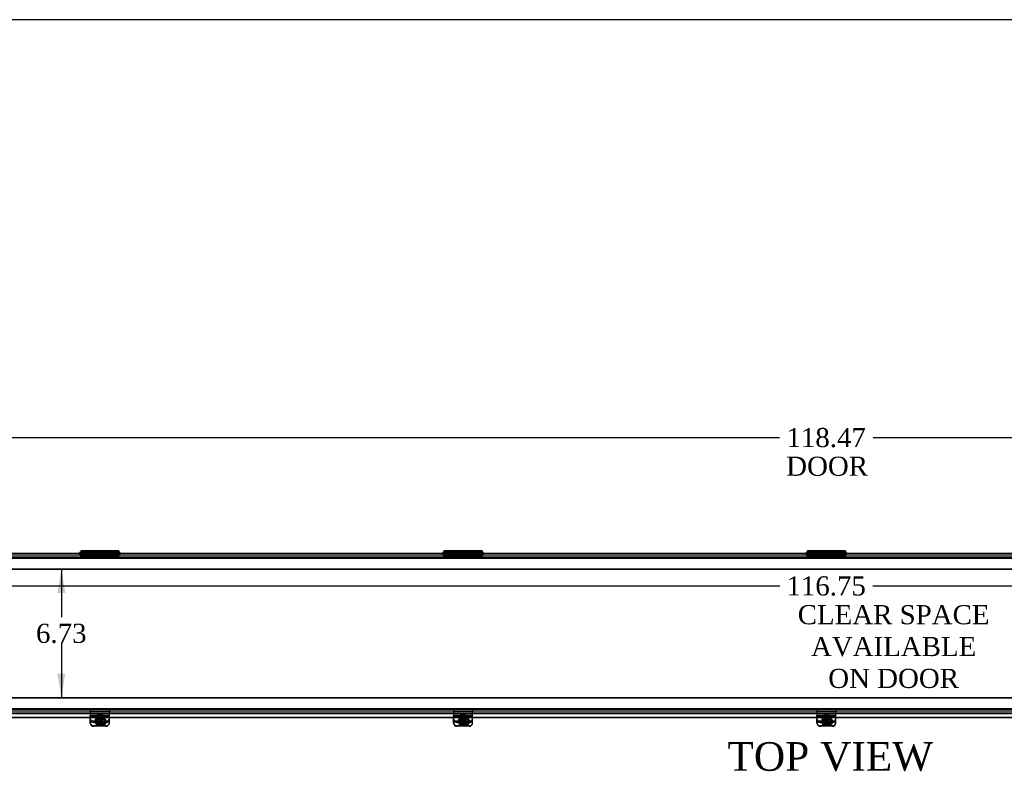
# Model space of a CAD drawing. Header units: inches. Extents: x 1 to 240, y -1 to 159.
# Tile 6 of 13: x 46 to 98, y 120 to 159. Entities that reach past the tile are written whole.
import ezdxf
from ezdxf.enums import TextEntityAlignment as Align
from ezdxf.lldxf.tags import DXFTag

# ---------------------------------------------------------------- set-up
doc = ezdxf.new("R2010")
doc.units = ezdxf.units.IN
doc.header["$MEASUREMENT"] = 0
for name, color, linetype in [('COM40176', 7, 'Continuous'), ('COM52631', 7, 'Continuous'), ('COM70693-18', 7, 'Continuous'), ('COM70694-18', 7, 'Continuous'), ('Default', 7, 'Continuous'), ('DV3_Default', 7, 'Continuous'), ('GSK11095', 7, 'Continuous'), ('HNG86641-1', 7, 'Continuous'), ('HNG86641-2', 7, 'Continuous'), ('HNG86641-3', 7, 'Continuous'), ('SCS19420', 7, 'Continuous')]:
    doc.layers.add(name, color=color, linetype=linetype)
doc.styles.add('SEACAD_Times_New_Roman', font='times.ttf')
tags = doc.linetypes.add('HIDDEN2', pattern=[0.1875, 0.125, -0.0625]).pattern_tags.tags
tags[6:7] = [DXFTag(74, 4), DXFTag(75, 0), DXFTag(340, '0'), DXFTag(46, 0.0), DXFTag(50, 0.0), DXFTag(44, 0.0), DXFTag(45, 0.0)]
tags[4:5] = [DXFTag(74, 4), DXFTag(75, 0), DXFTag(340, '0'), DXFTag(46, 0.0), DXFTag(50, 0.0), DXFTag(44, 0.0), DXFTag(45, 0.0)]
doc.dimstyles.new('HAMMOND_(STH_-_240x160)', dxfattribs={"dimtxt": 1, "dimasz": 1.25, "dimexe": 0.5, "dimexo": 0.5, "dimgap": 0.25, "dimtad": 0, "dimtih": 1, "dimtoh": 1, "dimzin": 0, "dimdsep": 46, "dimtxsty": 'SEACAD_Times_New_Roman', "dimblk1": '_SE_FILLED', "dimblk2": '_SE_FILLED', "dimsah": 1, "dimcen": 0.5, "dimadec": 0, "dimazin": 0, "dimtfac": 0.8, "dimtofl": 0, "dimtmove": 0, "dimatfit": 3, "dimfxl": 1, "dimtolj": 1, "dimtzin": 0, "dimarcsym": 0})

# ---------------------------------------------------------------- blocks, each defined once
blk = doc.blocks.new('SE2')
at = {"layer": 'COM40176', "color": 7, "linetype": 'HIDDEN2'}
for p, q in [((49.984, 122.788), (49.984, 122.796)), ((50.984, 122.796), (49.984, 122.796)), ((49.984, 122.788), (49.984, 122.776)), ((50.984, 122.771), (49.984, 122.771)), ((50.984, 122.739), (49.984, 122.739)), ((50.687, 122.612), (50.406, 122.612)), ((50.687, 122.588), (50.406, 122.588)), ((50.984, 122.788), (50.984, 122.796)), ((50.984, 122.788), (50.984, 122.776)), ((68.984, 122.788), (68.984, 122.796)), ((69.984, 122.796), (68.984, 122.796)), ((68.984, 122.788), (68.984, 122.776)), ((69.984, 122.771), (68.984, 122.771)), ((69.984, 122.739), (68.984, 122.739)), ((69.687, 122.612), (69.406, 122.612)), ((69.687, 122.588), (69.406, 122.588)), ((69.984, 122.788), (69.984, 122.796)), ((69.984, 122.788), (69.984, 122.776)), ((87.984, 122.788), (87.984, 122.796)), ((88.984, 122.796), (87.984, 122.796)), ((87.984, 122.788), (87.984, 122.776)), ((88.984, 122.771), (87.984, 122.771)), ((88.984, 122.739), (87.984, 122.739)), ((88.687, 122.612), (88.406, 122.612)), ((88.687, 122.588), (88.406, 122.588)), ((88.984, 122.788), (88.984, 122.796)), ((88.984, 122.788), (88.984, 122.776)), ((49.984, 122.515), (50.984, 122.515)), ((50.462, 122.258), (50.172, 122.258)), ((50.266, 122.484), (50.266, 122.46)), ((50.406, 122.357), (50.682, 122.357)), ((50.406, 122.333), (50.663, 122.333)), ((50.796, 122.258), (50.508, 122.258)), ((50.828, 122.46), (50.828, 122.484)), ((68.984, 122.515), (69.984, 122.515)), ((69.462, 122.258), (69.172, 122.258)), ((69.266, 122.484), (69.266, 122.46)), ((69.406, 122.357), (69.682, 122.357)), ((69.406, 122.333), (69.663, 122.333)), ((69.796, 122.258), (69.508, 122.258)), ((69.828, 122.46), (69.828, 122.484)), ((87.984, 122.515), (88.984, 122.515)), ((88.462, 122.258), (88.172, 122.258)), ((88.266, 122.484), (88.266, 122.46)), ((88.406, 122.357), (88.682, 122.357)), ((88.406, 122.333), (88.663, 122.333)), ((88.796, 122.258), (88.508, 122.258)), ((88.828, 122.46), (88.828, 122.484))]:
    blk.add_line(p, q, dxfattribs=at)
at = {"layer": 'COM40176', "color": 7, "linetype": 'Continuous'}
for p, q in [((49.984, 122.551), (49.984, 122.776)), ((50.984, 122.776), (49.984, 122.776)), ((50.984, 122.551), (50.984, 122.776)), ((68.984, 122.551), (68.984, 122.776)), ((69.984, 122.776), (68.984, 122.776)), ((69.984, 122.551), (69.984, 122.776)), ((87.984, 122.551), (87.984, 122.776)), ((88.984, 122.776), (87.984, 122.776)), ((88.984, 122.551), (88.984, 122.776)), ((49.984, 122.458), (49.984, 122.551)), ((49.984, 122.404), (49.984, 122.458)), ((49.984, 122.458), (50.984, 122.458)), ((50.796, 122.234), (50.172, 122.234)), ((50.663, 122.333), (50.687, 122.333)), ((50.682, 122.357), (50.687, 122.357)), ((50.984, 122.458), (50.984, 122.551)), ((50.984, 122.404), (50.984, 122.458)), ((68.984, 122.458), (68.984, 122.551)), ((68.984, 122.404), (68.984, 122.458)), ((68.984, 122.458), (69.984, 122.458)), ((69.796, 122.234), (69.172, 122.234)), ((69.663, 122.333), (69.687, 122.333)), ((69.682, 122.357), (69.687, 122.357)), ((69.984, 122.458), (69.984, 122.551)), ((69.984, 122.404), (69.984, 122.458)), ((87.984, 122.458), (87.984, 122.551)), ((87.984, 122.404), (87.984, 122.458)), ((87.984, 122.458), (88.984, 122.458)), ((88.796, 122.234), (88.172, 122.234)), ((88.663, 122.333), (88.687, 122.333)), ((88.682, 122.357), (88.687, 122.357)), ((88.984, 122.458), (88.984, 122.551)), ((88.984, 122.404), (88.984, 122.458))]:
    blk.add_line(p, q, dxfattribs=at)
at = {"layer": 'COM40176', "color": 7, "linetype": 'HIDDEN2'}
for centre, major_axis, start_param, end_param in [((50.406, 122.46), (0.14, 0), 1.570796, 4.712389), ((50.406, 122.484), (0.141, 0), 1.570796, 4.712389), ((50.687, 122.484), (-0.141, 0), 2.930417, 4.712389), ((50.687, 122.46), (-0.14, 0), 3.121159, 4.712389), ((69.406, 122.46), (0.14, 0), 1.570796, 4.712389), ((69.406, 122.484), (0.14, 0), 1.570796, 4.712389), ((69.687, 122.484), (-0.14, 0), 2.930417, 4.712389), ((69.687, 122.46), (-0.14, 0), 3.121159, 4.712389), ((88.406, 122.484), (0.141, 0), 1.570796, 4.712389), ((88.406, 122.46), (0.141, 0), 1.570796, 4.712389), ((88.687, 122.484), (-0.141, 0), 2.930417, 4.712389), ((88.687, 122.46), (-0.141, 0), 3.121159, 4.712389), ((50.172, 122.428), (0.188, 0), 3.141593, 4.712389), ((50.796, 122.428), (0.188, 0), 4.712389, 6.283185), ((69.172, 122.428), (0.188, 0), 3.141593, 4.712389), ((69.796, 122.428), (0.188, 0), 4.712389, 6.283185), ((88.172, 122.428), (0.188, 0), 3.141593, 4.712389), ((88.796, 122.428), (0.188, 0), 4.712389, 6.283185)]:
    blk.add_ellipse(centre, major_axis=major_axis, ratio=0.906308, start_param=start_param, end_param=end_param, dxfattribs=at)
at = {"layer": 'COM40176', "color": 7, "linetype": 'Continuous'}
for centre, major_axis, start_param, end_param in [((50.172, 122.404), (-0.188, 0), 0, 1.570796), ((50.687, 122.484), (-0.141, 0), 1.570796, 2.930417), ((50.687, 122.46), (-0.14, 0), 1.570796, 3.121159), ((50.796, 122.404), (-0.188, 0), 1.570796, 3.141593), ((69.172, 122.404), (-0.188, 0), 0, 1.570796), ((69.687, 122.484), (-0.14, 0), 1.570796, 2.930417), ((69.687, 122.46), (-0.14, 0), 1.570796, 3.121159), ((69.796, 122.404), (-0.188, 0), 1.570796, 3.141593), ((88.172, 122.404), (-0.188, 0), 0, 1.570796), ((88.687, 122.484), (-0.141, 0), 1.570796, 2.930417), ((88.687, 122.46), (-0.141, 0), 1.570796, 3.121159), ((88.796, 122.404), (-0.188, 0), 1.570796, 3.141593)]:
    blk.add_ellipse(centre, major_axis=major_axis, ratio=0.906308, start_param=start_param, end_param=end_param, dxfattribs=at)
at = {"layer": 'COM52631', "color": 7, "linetype": 'HIDDEN2'}
for p, q in [((49.984, 123.098), (49.984, 123.003)), ((50.984, 123.098), (50.984, 123.003)), ((68.984, 123.098), (68.984, 123.003)), ((69.984, 123.098), (69.984, 123.003)), ((87.984, 123.098), (87.984, 123.003)), ((88.984, 123.098), (88.984, 123.003)), ((49.984, 123.003), (50.984, 123.003)), ((49.984, 123.003), (49.984, 122.975)), ((49.984, 122.975), (49.984, 122.796)), ((50.377, 122.701), (50.377, 122.661)), ((50.59, 122.661), (50.59, 122.701)), ((50.984, 122.975), (50.984, 123.003)), ((50.984, 122.796), (50.984, 122.975)), ((68.984, 123.003), (69.984, 123.003)), ((68.984, 123.003), (68.984, 122.975)), ((68.984, 122.975), (68.984, 122.796)), ((69.377, 122.701), (69.377, 122.661)), ((69.59, 122.661), (69.59, 122.701)), ((69.984, 122.975), (69.984, 123.003)), ((69.984, 122.796), (69.984, 122.975)), ((87.984, 123.003), (88.984, 123.003)), ((87.984, 123.003), (87.984, 122.975)), ((87.984, 122.975), (87.984, 122.796)), ((88.377, 122.701), (88.377, 122.661)), ((88.59, 122.661), (88.59, 122.701)), ((88.984, 122.975), (88.984, 123.003)), ((88.984, 122.796), (88.984, 122.975)), ((50.172, 122.475), (50.796, 122.475)), ((50.172, 122.434), (50.718, 122.434)), ((69.172, 122.475), (69.796, 122.475)), ((69.172, 122.434), (69.718, 122.434)), ((88.172, 122.475), (88.796, 122.475)), ((88.172, 122.434), (88.718, 122.434))]:
    blk.add_line(p, q, dxfattribs=at)
at = {"layer": 'COM52631', "color": 7, "linetype": 'Continuous'}
for p, q in [((50.718, 122.434), (50.796, 122.434)), ((69.718, 122.434), (69.796, 122.434)), ((88.718, 122.434), (88.796, 122.434))]:
    blk.add_line(p, q, dxfattribs=at)
at = {"layer": 'COM52631', "color": 7, "linetype": 'HIDDEN2'}
for centre, start_param, end_param in [((50.172, 122.645), 0, 1.570796), ((50.172, 122.605), 0, 1.570796), ((50.796, 122.645), 1.570796, 3.141593), ((50.796, 122.605), 1.684064, 3.141593), ((69.172, 122.645), 0, 1.570796), ((69.172, 122.605), 0, 1.570796), ((69.796, 122.645), 1.570796, 3.141593), ((69.796, 122.605), 1.684063, 3.141593), ((88.172, 122.645), 0, 1.570796), ((88.172, 122.605), 0, 1.570796), ((88.796, 122.645), 1.570796, 3.141593), ((88.796, 122.605), 1.684063, 3.141593)]:
    blk.add_ellipse(centre, major_axis=(-0.188, 0), ratio=0.906308, start_param=start_param, end_param=end_param, dxfattribs=at)
for centre, major_axis in [((50.484, 122.701), (-0.107, 0)), ((50.484, 122.661), (-0.107, 0)), ((69.484, 122.701), (0.107, 0)), ((69.484, 122.661), (0.107, 0)), ((88.484, 122.701), (0.106, 0)), ((88.484, 122.661), (0.106, 0))]:
    blk.add_ellipse(centre, major_axis=major_axis, ratio=0.906308, dxfattribs=at)
at = {"layer": 'COM52631', "color": 7, "linetype": 'Continuous'}
for centre, end_param in [((50.796, 122.605), 1.684064), ((69.796, 122.605), 1.684063), ((88.796, 122.605), 1.684063)]:
    blk.add_ellipse(centre, major_axis=(-0.188, 0), ratio=0.906308, start_param=1.570796, end_param=end_param, dxfattribs=at)
at = {"layer": 'COM70693-18', "color": 7, "linetype": 'HIDDEN2'}
for p, q in [((28.609, 131.026), (148.359, 131.026)), ((29.25, 131.098), (147.718, 131.098)), ((29.25, 130.473), (147.718, 130.473)), ((29.25, 123.723), (147.718, 123.723)), ((28.609, 123.17), (148.359, 123.17)), ((29.25, 123.098), (147.718, 123.098))]:
    blk.add_line(p, q, dxfattribs=at)
at = {"layer": 'COM70694-18', "color": 7, "linetype": 'Continuous'}
for p, q in [((29.25, 131.284), (147.718, 131.284)), ((29.25, 122.909), (147.718, 122.909)), ((49.984, 122.691), (31.984, 122.691)), ((49.984, 122.673), (31.984, 122.673)), ((68.984, 122.691), (50.984, 122.691)), ((68.984, 122.673), (50.984, 122.673)), ((87.984, 122.691), (69.984, 122.691)), ((87.984, 122.673), (69.984, 122.673)), ((106.984, 122.691), (88.984, 122.691)), ((106.984, 122.673), (88.984, 122.673))]:
    blk.add_line(p, q, dxfattribs=at)
at = {"layer": 'COM70694-18', "color": 7, "linetype": 'HIDDEN2'}
for p, q in [((49.454, 131.212), (49.454, 131.284)), ((49.514, 131.284), (49.514, 131.212)), ((51.454, 131.212), (51.454, 131.284)), ((51.514, 131.284), (51.514, 131.212)), ((68.454, 131.212), (68.454, 131.284)), ((68.514, 131.284), (68.514, 131.212)), ((70.454, 131.212), (70.454, 131.284)), ((70.514, 131.284), (70.514, 131.212)), ((87.454, 131.212), (87.454, 131.284)), ((87.514, 131.284), (87.514, 131.212)), ((89.454, 131.212), (89.454, 131.284)), ((89.514, 131.284), (89.514, 131.212)), ((50.984, 122.691), (49.984, 122.691)), ((50.984, 122.673), (49.984, 122.673)), ((69.984, 122.691), (68.984, 122.691)), ((69.984, 122.673), (68.984, 122.673)), ((88.984, 122.691), (87.984, 122.691)), ((88.984, 122.673), (87.984, 122.673))]:
    blk.add_line(p, q, dxfattribs=at)
at = {"layer": 'GSK11095', "color": 7, "linetype": 'HIDDEN2'}
for p, q in [((29.25, 131.212), (147.718, 131.212)), ((29.25, 130.462), (147.718, 130.462)), ((29.25, 123.731), (147.718, 123.731)), ((29.25, 122.981), (147.718, 122.981))]:
    blk.add_line(p, q, dxfattribs=at)
at = {"layer": 'HNG86641-1', "color": 7, "linetype": 'Continuous'}
for p, q in [((49.988, 131.412), (49.988, 131.284)), ((50.98, 131.412), (49.988, 131.412)), ((50.98, 131.284), (50.98, 131.412)), ((68.988, 131.412), (68.988, 131.284)), ((69.98, 131.412), (68.988, 131.412)), ((69.98, 131.284), (69.98, 131.412)), ((87.988, 131.412), (87.988, 131.284)), ((88.98, 131.412), (87.988, 131.412)), ((88.98, 131.284), (88.98, 131.412))]:
    blk.add_line(p, q, dxfattribs=at)
at = {"layer": 'HNG86641-1', "color": 7, "linetype": 'HIDDEN2'}
for p, q in [((50.98, 131.337), (49.988, 131.337)), ((69.98, 131.337), (68.988, 131.337)), ((88.98, 131.337), (87.988, 131.337)), ((49.484, 131.137), (49.484, 131.212)), ((51.484, 131.137), (49.484, 131.137)), ((49.988, 131.284), (49.988, 131.218)), ((50.98, 131.249), (49.988, 131.249)), ((50.98, 131.218), (49.988, 131.218)), ((49.988, 131.212), (49.988, 131.218)), ((49.988, 131.212), (49.988, 131.137)), ((50.98, 131.218), (50.98, 131.284)), ((50.98, 131.218), (50.98, 131.212)), ((50.98, 131.212), (50.98, 131.137)), ((51.484, 131.137), (51.484, 131.212)), ((68.484, 131.137), (68.484, 131.212)), ((70.484, 131.137), (68.484, 131.137)), ((68.988, 131.284), (68.988, 131.218)), ((69.98, 131.249), (68.988, 131.249)), ((69.98, 131.218), (68.988, 131.218)), ((68.988, 131.212), (68.988, 131.218)), ((68.988, 131.212), (68.988, 131.137)), ((69.98, 131.218), (69.98, 131.284)), ((69.98, 131.218), (69.98, 131.212)), ((69.98, 131.212), (69.98, 131.137)), ((70.484, 131.137), (70.484, 131.212)), ((87.484, 131.137), (87.484, 131.212)), ((89.484, 131.137), (87.484, 131.137)), ((87.988, 131.284), (87.988, 131.218)), ((88.98, 131.249), (87.988, 131.249)), ((88.98, 131.218), (87.988, 131.218)), ((87.988, 131.212), (87.988, 131.218)), ((87.988, 131.212), (87.988, 131.137)), ((88.98, 131.218), (88.98, 131.284)), ((88.98, 131.218), (88.98, 131.212)), ((88.98, 131.212), (88.98, 131.137)), ((89.484, 131.137), (89.484, 131.212))]:
    blk.add_line(p, q, dxfattribs=at)
at = {"layer": 'HNG86641-2', "color": 7, "linetype": 'Continuous'}
for p, q in [((49.484, 131.412), (49.484, 131.284)), ((49.98, 131.412), (49.484, 131.412)), ((49.98, 131.412), (49.98, 131.284)), ((50.988, 131.284), (50.988, 131.412)), ((51.484, 131.412), (50.988, 131.412)), ((51.484, 131.412), (51.484, 131.284)), ((68.484, 131.412), (68.484, 131.284)), ((68.98, 131.412), (68.484, 131.412)), ((68.98, 131.412), (68.98, 131.284)), ((69.988, 131.284), (69.988, 131.412)), ((70.484, 131.412), (69.988, 131.412)), ((70.484, 131.412), (70.484, 131.284)), ((87.484, 131.412), (87.484, 131.284)), ((87.98, 131.412), (87.484, 131.412)), ((87.98, 131.412), (87.98, 131.284)), ((88.988, 131.284), (88.988, 131.412)), ((89.484, 131.412), (88.988, 131.412)), ((89.484, 131.412), (89.484, 131.284))]:
    blk.add_line(p, q, dxfattribs=at)
at = {"layer": 'HNG86641-2', "color": 7, "linetype": 'HIDDEN2'}
for p, q in [((49.98, 131.337), (49.484, 131.337)), ((51.484, 131.337), (50.988, 131.337)), ((68.98, 131.337), (68.484, 131.337)), ((70.484, 131.337), (69.988, 131.337)), ((87.98, 131.337), (87.484, 131.337)), ((89.484, 131.337), (88.988, 131.337)), ((49.484, 131.284), (49.484, 131.212)), ((49.484, 131.238), (49.98, 131.238)), ((49.484, 131.192), (49.98, 131.192)), ((49.484, 131.173), (51.484, 131.173)), ((49.484, 131.137), (49.484, 131.098)), ((49.98, 131.284), (49.98, 131.14)), ((50.988, 131.181), (49.98, 131.181)), ((49.98, 131.14), (49.98, 131.105)), ((49.98, 131.105), (50.988, 131.105)), ((50.988, 131.14), (50.988, 131.284)), ((50.988, 131.238), (51.484, 131.238)), ((50.988, 131.192), (51.484, 131.192)), ((50.988, 131.105), (50.988, 131.14)), ((51.484, 131.284), (51.484, 131.212)), ((51.484, 131.137), (51.484, 131.098)), ((68.484, 131.284), (68.484, 131.212)), ((68.484, 131.238), (68.98, 131.238)), ((68.484, 131.192), (68.98, 131.192)), ((68.484, 131.173), (70.484, 131.173)), ((68.484, 131.137), (68.484, 131.098)), ((68.98, 131.284), (68.98, 131.14)), ((69.988, 131.181), (68.98, 131.181)), ((68.98, 131.14), (68.98, 131.105)), ((68.98, 131.105), (69.988, 131.105)), ((69.988, 131.14), (69.988, 131.284)), ((69.988, 131.238), (70.484, 131.238)), ((69.988, 131.192), (70.484, 131.192)), ((69.988, 131.105), (69.988, 131.14)), ((70.484, 131.284), (70.484, 131.212)), ((70.484, 131.137), (70.484, 131.098)), ((87.484, 131.284), (87.484, 131.212)), ((87.484, 131.238), (87.98, 131.238)), ((87.484, 131.192), (87.98, 131.192)), ((87.484, 131.173), (89.484, 131.173)), ((87.484, 131.137), (87.484, 131.098)), ((87.98, 131.284), (87.98, 131.14)), ((88.988, 131.181), (87.98, 131.181)), ((87.98, 131.14), (87.98, 131.105)), ((87.98, 131.105), (88.988, 131.105)), ((88.988, 131.14), (88.988, 131.284)), ((88.988, 131.238), (89.484, 131.238)), ((88.988, 131.192), (89.484, 131.192)), ((88.988, 131.105), (88.988, 131.14)), ((89.484, 131.284), (89.484, 131.212)), ((89.484, 131.137), (89.484, 131.098))]:
    blk.add_line(p, q, dxfattribs=at)
at = {"layer": 'HNG86641-3', "color": 7, "linetype": 'Continuous'}
for p, q in [((49.484, 131.337), (49.471, 131.337)), ((49.988, 131.337), (49.98, 131.337)), ((50.988, 131.337), (50.98, 131.337)), ((51.496, 131.337), (51.484, 131.337)), ((68.484, 131.337), (68.471, 131.337)), ((68.988, 131.337), (68.98, 131.337)), ((69.988, 131.337), (69.98, 131.337)), ((70.496, 131.337), (70.484, 131.337)), ((87.484, 131.337), (87.471, 131.337)), ((87.988, 131.337), (87.98, 131.337)), ((88.988, 131.337), (88.98, 131.337)), ((89.496, 131.337), (89.484, 131.337))]:
    blk.add_line(p, q, dxfattribs=at)
at = {"layer": 'HNG86641-3', "color": 7, "linetype": 'HIDDEN2'}
for p, q in [((49.98, 131.337), (49.484, 131.337)), ((50.98, 131.337), (49.988, 131.337)), ((51.484, 131.337), (50.988, 131.337)), ((68.98, 131.337), (68.484, 131.337)), ((69.98, 131.337), (68.988, 131.337)), ((70.484, 131.337), (69.988, 131.337)), ((87.98, 131.337), (87.484, 131.337)), ((88.98, 131.337), (87.988, 131.337)), ((89.484, 131.337), (88.988, 131.337))]:
    blk.add_line(p, q, dxfattribs=at)
at = {"layer": 'HNG86641-3', "color": 7, "linetype": 'Continuous'}
for centre, start, end in [((49.471, 131.275), 90, 171.2572), ((51.496, 131.275), 8.7428, 90), ((68.471, 131.275), 90, 171.2572), ((70.496, 131.275), 8.7428, 90), ((87.471, 131.275), 90, 171.2572), ((89.496, 131.275), 8.7428, 90)]:
    blk.add_arc(centre, 0.0625, start, end, dxfattribs=at)
at = {"layer": 'HNG86641-3', "color": 7, "linetype": 'HIDDEN2'}
for centre, start, end in [((49.471, 131.275), 171.2572, 270), ((51.496, 131.275), 270, 0), ((51.496, 131.275), 0, 8.7428), ((68.471, 131.275), 171.2572, 270), ((70.496, 131.275), 270, 0), ((70.496, 131.275), 0, 8.7428), ((87.471, 131.275), 171.2572, 270), ((89.496, 131.275), 270, 0), ((89.496, 131.275), 0, 8.7428)]:
    blk.add_arc(centre, 0.0625, start, end, dxfattribs=at)
at = {"layer": 'SCS19420', "color": 7, "linetype": 'HIDDEN2'}
for p, q in [((50.359, 122.794), (50.359, 122.51)), ((50.519, 122.581), (50.449, 122.581)), ((50.449, 122.581), (50.449, 122.549)), ((50.519, 122.581), (50.519, 122.549)), ((50.609, 122.51), (50.609, 122.794)), ((69.359, 122.794), (69.359, 122.51)), ((69.519, 122.581), (69.449, 122.581)), ((69.449, 122.581), (69.449, 122.549)), ((69.519, 122.581), (69.519, 122.549)), ((69.609, 122.51), (69.609, 122.794)), ((88.359, 122.794), (88.359, 122.51)), ((88.519, 122.581), (88.449, 122.581)), ((88.449, 122.581), (88.449, 122.549)), ((88.519, 122.581), (88.519, 122.549)), ((88.609, 122.51), (88.609, 122.794)), ((50.244, 122.498), (50.244, 122.485)), ((50.424, 122.496), (50.258, 122.496)), ((50.424, 122.467), (50.369, 122.467)), ((50.407, 122.509), (50.407, 122.49)), ((50.407, 122.509), (50.457, 122.509)), ((50.407, 122.49), (50.407, 122.49)), ((50.407, 122.49), (50.407, 122.458)), ((50.424, 122.49), (50.407, 122.49)), ((50.457, 122.464), (50.407, 122.464)), ((50.438, 122.51), (50.424, 122.496)), ((50.424, 122.495), (50.424, 122.496)), ((50.424, 122.495), (50.424, 122.467)), ((50.424, 122.467), (50.449, 122.49)), ((50.457, 122.49), (50.424, 122.49)), ((50.449, 122.549), (50.449, 122.538)), ((50.449, 122.538), (50.449, 122.49)), ((50.457, 122.555), (50.457, 122.536)), ((50.457, 122.555), (50.507, 122.555)), ((50.507, 122.536), (50.457, 122.536)), ((50.457, 122.536), (50.457, 122.49)), ((50.457, 122.464), (50.457, 122.458)), ((50.507, 122.555), (50.507, 122.536)), ((50.507, 122.49), (50.507, 122.536)), ((50.507, 122.509), (50.557, 122.509)), ((50.544, 122.49), (50.507, 122.49)), ((50.507, 122.464), (50.507, 122.458)), ((50.557, 122.464), (50.507, 122.464)), ((50.519, 122.538), (50.519, 122.549)), ((50.519, 122.49), (50.519, 122.538)), ((50.519, 122.49), (50.544, 122.467)), ((50.544, 122.496), (50.53, 122.51)), ((50.544, 122.496), (50.544, 122.495)), ((50.71, 122.496), (50.544, 122.496)), ((50.544, 122.467), (50.544, 122.495)), ((50.557, 122.49), (50.544, 122.49)), ((50.598, 122.467), (50.544, 122.467)), ((50.557, 122.509), (50.557, 122.49)), ((50.557, 122.458), (50.557, 122.49)), ((50.557, 122.49), (50.557, 122.49)), ((50.724, 122.485), (50.724, 122.498)), ((69.244, 122.498), (69.244, 122.485)), ((69.424, 122.496), (69.258, 122.496)), ((69.424, 122.467), (69.369, 122.467)), ((69.407, 122.509), (69.407, 122.49)), ((69.407, 122.509), (69.457, 122.509)), ((69.407, 122.49), (69.407, 122.49)), ((69.407, 122.49), (69.407, 122.458)), ((69.424, 122.49), (69.407, 122.49)), ((69.457, 122.464), (69.407, 122.464)), ((69.438, 122.51), (69.424, 122.496)), ((69.424, 122.495), (69.424, 122.496)), ((69.424, 122.495), (69.424, 122.467)), ((69.424, 122.467), (69.449, 122.49)), ((69.457, 122.49), (69.424, 122.49)), ((69.449, 122.549), (69.449, 122.538)), ((69.449, 122.538), (69.449, 122.49)), ((69.457, 122.555), (69.457, 122.536)), ((69.457, 122.555), (69.507, 122.555)), ((69.507, 122.536), (69.457, 122.536)), ((69.457, 122.536), (69.457, 122.49)), ((69.457, 122.464), (69.457, 122.458)), ((69.507, 122.555), (69.507, 122.536)), ((69.507, 122.49), (69.507, 122.536)), ((69.507, 122.509), (69.557, 122.509)), ((69.544, 122.49), (69.507, 122.49)), ((69.507, 122.464), (69.507, 122.458)), ((69.557, 122.464), (69.507, 122.464)), ((69.519, 122.538), (69.519, 122.549)), ((69.519, 122.49), (69.519, 122.538)), ((69.519, 122.49), (69.544, 122.467)), ((69.544, 122.496), (69.53, 122.51)), ((69.544, 122.496), (69.544, 122.495)), ((69.71, 122.496), (69.544, 122.496)), ((69.544, 122.467), (69.544, 122.495)), ((69.557, 122.49), (69.544, 122.49)), ((69.598, 122.467), (69.544, 122.467)), ((69.557, 122.509), (69.557, 122.49)), ((69.557, 122.458), (69.557, 122.49)), ((69.557, 122.49), (69.557, 122.49)), ((69.724, 122.485), (69.724, 122.498)), ((88.244, 122.498), (88.244, 122.485)), ((88.424, 122.496), (88.258, 122.496)), ((88.424, 122.467), (88.369, 122.467)), ((88.407, 122.509), (88.407, 122.49)), ((88.407, 122.509), (88.457, 122.509)), ((88.407, 122.49), (88.407, 122.49)), ((88.407, 122.49), (88.407, 122.458)), ((88.424, 122.49), (88.407, 122.49)), ((88.457, 122.464), (88.407, 122.464)), ((88.438, 122.51), (88.424, 122.496)), ((88.424, 122.495), (88.424, 122.496)), ((88.424, 122.495), (88.424, 122.467)), ((88.424, 122.467), (88.449, 122.49)), ((88.457, 122.49), (88.424, 122.49)), ((88.449, 122.549), (88.449, 122.538)), ((88.449, 122.538), (88.449, 122.49)), ((88.457, 122.555), (88.457, 122.536)), ((88.457, 122.555), (88.507, 122.555)), ((88.507, 122.536), (88.457, 122.536)), ((88.457, 122.536), (88.457, 122.49)), ((88.457, 122.464), (88.457, 122.458)), ((88.507, 122.555), (88.507, 122.536)), ((88.507, 122.49), (88.507, 122.536)), ((88.507, 122.509), (88.557, 122.509)), ((88.544, 122.49), (88.507, 122.49)), ((88.507, 122.464), (88.507, 122.458)), ((88.557, 122.464), (88.507, 122.464)), ((88.519, 122.538), (88.519, 122.549)), ((88.519, 122.49), (88.519, 122.538)), ((88.519, 122.49), (88.544, 122.467)), ((88.544, 122.496), (88.53, 122.51)), ((88.544, 122.496), (88.544, 122.495)), ((88.71, 122.496), (88.544, 122.496)), ((88.544, 122.467), (88.544, 122.495)), ((88.557, 122.49), (88.544, 122.49)), ((88.598, 122.467), (88.544, 122.467)), ((88.557, 122.509), (88.557, 122.49)), ((88.557, 122.458), (88.557, 122.49)), ((88.557, 122.49), (88.557, 122.49)), ((88.724, 122.485), (88.724, 122.498))]:
    blk.add_line(p, q, dxfattribs=at)
at = {"layer": 'SCS19420', "color": 7, "linetype": 'Continuous'}
for p, q in [((50.369, 122.404), (50.424, 122.404)), ((50.407, 122.458), (50.407, 122.445)), ((50.407, 122.445), (50.457, 122.445)), ((50.424, 122.431), (50.424, 122.445)), ((50.424, 122.404), (50.424, 122.431)), ((50.449, 122.381), (50.424, 122.404)), ((50.449, 122.414), (50.449, 122.409)), ((50.449, 122.409), (50.449, 122.381)), ((50.449, 122.381), (50.449, 122.33)), ((50.449, 122.354), (50.519, 122.354)), ((50.449, 122.33), (50.449, 122.322)), ((50.457, 122.458), (50.457, 122.445)), ((50.457, 122.445), (50.457, 122.4)), ((50.507, 122.419), (50.457, 122.419)), ((50.457, 122.4), (50.507, 122.4)), ((50.507, 122.458), (50.507, 122.445)), ((50.507, 122.445), (50.557, 122.445)), ((50.507, 122.4), (50.507, 122.445)), ((50.519, 122.409), (50.519, 122.414)), ((50.519, 122.381), (50.519, 122.409)), ((50.544, 122.404), (50.519, 122.381)), ((50.519, 122.33), (50.519, 122.381)), ((50.519, 122.322), (50.519, 122.33)), ((50.544, 122.445), (50.544, 122.431)), ((50.544, 122.431), (50.544, 122.404)), ((50.544, 122.404), (50.599, 122.404)), ((50.557, 122.445), (50.557, 122.458)), ((69.369, 122.404), (69.424, 122.404)), ((69.407, 122.458), (69.407, 122.445)), ((69.407, 122.445), (69.457, 122.445)), ((69.424, 122.431), (69.424, 122.445)), ((69.424, 122.404), (69.424, 122.431)), ((69.449, 122.381), (69.424, 122.404)), ((69.449, 122.414), (69.449, 122.409)), ((69.449, 122.409), (69.449, 122.381)), ((69.449, 122.381), (69.449, 122.33)), ((69.449, 122.354), (69.519, 122.354)), ((69.449, 122.33), (69.449, 122.322)), ((69.457, 122.458), (69.457, 122.445)), ((69.457, 122.445), (69.457, 122.4)), ((69.507, 122.419), (69.457, 122.419)), ((69.457, 122.4), (69.507, 122.4)), ((69.507, 122.458), (69.507, 122.445)), ((69.507, 122.445), (69.557, 122.445)), ((69.507, 122.4), (69.507, 122.445)), ((69.519, 122.409), (69.519, 122.414)), ((69.519, 122.381), (69.519, 122.409)), ((69.544, 122.404), (69.519, 122.381)), ((69.519, 122.33), (69.519, 122.381)), ((69.519, 122.322), (69.519, 122.33)), ((69.544, 122.445), (69.544, 122.431)), ((69.544, 122.431), (69.544, 122.404)), ((69.544, 122.404), (69.599, 122.404)), ((69.557, 122.445), (69.557, 122.458)), ((88.369, 122.404), (88.424, 122.404)), ((88.407, 122.458), (88.407, 122.445)), ((88.407, 122.445), (88.457, 122.445)), ((88.424, 122.431), (88.424, 122.445)), ((88.424, 122.404), (88.424, 122.431)), ((88.449, 122.381), (88.424, 122.404)), ((88.449, 122.414), (88.449, 122.409)), ((88.449, 122.409), (88.449, 122.381)), ((88.449, 122.381), (88.449, 122.33)), ((88.449, 122.354), (88.519, 122.354)), ((88.449, 122.33), (88.449, 122.322)), ((88.457, 122.458), (88.457, 122.445)), ((88.457, 122.445), (88.457, 122.4)), ((88.507, 122.419), (88.457, 122.419)), ((88.457, 122.4), (88.507, 122.4)), ((88.507, 122.458), (88.507, 122.445)), ((88.507, 122.445), (88.557, 122.445)), ((88.507, 122.4), (88.507, 122.445)), ((88.519, 122.409), (88.519, 122.414)), ((88.519, 122.381), (88.519, 122.409)), ((88.544, 122.404), (88.519, 122.381)), ((88.519, 122.33), (88.519, 122.381)), ((88.519, 122.322), (88.519, 122.33)), ((88.544, 122.445), (88.544, 122.431)), ((88.544, 122.431), (88.544, 122.404)), ((88.544, 122.404), (88.599, 122.404)), ((88.557, 122.445), (88.557, 122.458))]:
    blk.add_line(p, q, dxfattribs=at)
for centre, radius, start, end in [((50.276, 122.447), 0.0223, 184.8988, 222.8675), ((50.358, 122.591), 0.187, 238.3771, 273.3186), ((50.484, 128.134), 5.811, 269.6549, 270.3451), ((50.611, 122.586), 0.182, 266.1841, 302.1202), ((50.692, 122.447), 0.0223, 317.1374, 355.0963), ((69.276, 122.447), 0.0223, 184.8988, 222.8675), ((69.358, 122.591), 0.187, 238.3771, 273.3186), ((69.484, 128.134), 5.811, 269.6549, 270.3451), ((69.611, 122.586), 0.182, 266.1841, 302.1202), ((69.692, 122.447), 0.0223, 317.1374, 355.0963), ((88.276, 122.447), 0.0223, 184.8988, 222.8675), ((88.358, 122.591), 0.187, 238.3771, 273.3186), ((88.484, 128.134), 5.811, 269.6549, 270.3451), ((88.611, 122.586), 0.182, 266.1841, 302.1202), ((88.692, 122.447), 0.0223, 317.1374, 355.0963)]:
    blk.add_arc(centre, radius, start, end, dxfattribs=at)
at = {"layer": 'SCS19420', "color": 7, "linetype": 'HIDDEN2'}
for centre, radius, start, end in [((50.357, 122.65), 0.183, 237.9577, 273.8444), ((50.484, 126.612), 4.063, 269.5065, 270.4935), ((50.608, 122.661), 0.194, 267.1603, 301.0377), ((69.357, 122.65), 0.183, 237.9577, 273.8444), ((69.484, 126.612), 4.063, 269.5065, 270.4935), ((69.608, 122.661), 0.194, 267.1603, 301.0377), ((88.357, 122.65), 0.183, 237.9577, 273.8444), ((88.484, 126.612), 4.063, 269.5065, 270.4935), ((88.608, 122.661), 0.194, 267.1603, 301.0377)]:
    blk.add_arc(centre, radius, start, end, dxfattribs=at)
for centre, major_axis in [((50.484, 122.498), (0.24, 0)), ((50.484, 122.794), (-0.125, 0)), ((50.484, 122.51), (-0.125, 0)), ((50.484, 122.819), (0.065, 0)), ((69.484, 122.498), (0.24, 0)), ((69.484, 122.794), (0.125, 0)), ((69.484, 122.51), (-0.125, 0)), ((69.484, 122.819), (-0.065, 0)), ((88.484, 122.498), (0.24, 0)), ((88.484, 122.794), (-0.125, 0)), ((88.484, 122.51), (-0.125, 0)), ((88.484, 122.819), (0.065, 0))]:
    blk.add_ellipse(centre, major_axis=major_axis, ratio=0.906308, dxfattribs=at)
for centre, major_axis, start_param, end_param in [((50.484, 122.466), (0.231, 0), 3.027001, 3.181561), ((50.484, 122.466), (-0.231, 0), 3.101624, 3.256184), ((69.484, 122.466), (0.231, 0), 3.027001, 3.181561), ((69.484, 122.466), (-0.231, 0), 3.101624, 3.256184), ((88.484, 122.466), (0.231, 0), 3.027001, 3.181561), ((88.484, 122.466), (-0.231, 0), 3.101624, 3.256184)]:
    blk.add_ellipse(centre, major_axis=major_axis, ratio=0.906308, start_param=start_param, end_param=end_param, dxfattribs=at)
at = {"layer": 'SCS19420', "color": 7, "linetype": 'Continuous'}
for centre, major_axis, start_param, end_param in [((50.484, 122.466), (0.231, 0), 3.181561, 3.243651), ((50.484, 122.466), (-0.231, 0), 3.039534, 3.101624), ((69.484, 122.466), (0.231, 0), 3.181561, 3.243651), ((69.484, 122.466), (-0.231, 0), 3.039534, 3.101624), ((88.484, 122.466), (0.231, 0), 3.181561, 3.243651), ((88.484, 122.466), (-0.231, 0), 3.039534, 3.101624)]:
    blk.add_ellipse(centre, major_axis=major_axis, ratio=0.906308, start_param=start_param, end_param=end_param, dxfattribs=at)
at = {"layer": 'SCS19420', "color": 7, "linetype": 'HIDDEN2'}
for points in [[(50.244, 122.484), (50.245, 122.474), (50.245, 122.466), (50.246, 122.458)], [(69.244, 122.484), (69.245, 122.474), (69.245, 122.466), (69.246, 122.458)], [(88.244, 122.484), (88.245, 122.474), (88.245, 122.466), (88.246, 122.458)]]:
    blk.add_open_spline(points, degree=3, dxfattribs=at)
at = {"layer": 'SCS19420', "color": 7, "linetype": 'Continuous'}
for points, knots in [([(50.246, 122.458), (50.246, 122.456), (50.247, 122.443), (50.254, 122.415), (50.27, 122.379), (50.292, 122.345), (50.32, 122.316), (50.352, 122.292), (50.389, 122.274), (50.429, 122.261), (50.47, 122.255), (50.512, 122.257), (50.554, 122.265), (50.593, 122.28), (50.629, 122.302), (50.661, 122.329), (50.687, 122.361), (50.707, 122.398), (50.717, 122.43), (50.721, 122.451), (50.722, 122.458)], [0.0361608, 0.0361608, 0.0361608, 0.0361608, 0.0411938, 0.0956252, 0.1499193, 0.2042611, 0.2588169, 0.3137114, 0.3690165, 0.4247508, 0.4808909, 0.537384, 0.5941507, 0.6510686, 0.708009, 0.7648174, 0.8213345, 0.8774286, 0.9330287, 0.9617659, 0.9617659, 0.9617659, 0.9617659]), ([(50.424, 122.445), (50.424, 122.443), (50.424, 122.441), (50.426, 122.439), (50.427, 122.437), (50.43, 122.433), (50.432, 122.431), (50.439, 122.424), (50.444, 122.419), (50.449, 122.414)], [0, 0, 0, 0, 0.125, 0.125, 0.25, 0.25, 0.5, 0.5, 1, 1, 1, 1]), ([(50.519, 122.414), (50.524, 122.419), (50.529, 122.424), (50.536, 122.431), (50.538, 122.433), (50.541, 122.437), (50.542, 122.439), (50.543, 122.441), (50.544, 122.443), (50.544, 122.445)], [0, 0, 0, 0, 0.5, 0.5, 0.75, 0.75, 0.875, 0.875, 1, 1, 1, 1]), ([(69.246, 122.458), (69.246, 122.456), (69.247, 122.443), (69.254, 122.415), (69.27, 122.379), (69.292, 122.345), (69.32, 122.316), (69.352, 122.292), (69.389, 122.274), (69.429, 122.261), (69.47, 122.255), (69.512, 122.257), (69.554, 122.265), (69.593, 122.28), (69.629, 122.302), (69.661, 122.329), (69.687, 122.361), (69.707, 122.398), (69.717, 122.43), (69.721, 122.451), (69.722, 122.458)], [0.0361608, 0.0361608, 0.0361608, 0.0361608, 0.0411938, 0.0956252, 0.1499193, 0.2042611, 0.2588169, 0.3137114, 0.3690165, 0.4247508, 0.4808909, 0.537384, 0.5941507, 0.6510686, 0.708009, 0.7648174, 0.8213345, 0.8774286, 0.9330287, 0.9617659, 0.9617659, 0.9617659, 0.9617659]), ([(69.424, 122.445), (69.424, 122.443), (69.424, 122.441), (69.426, 122.439), (69.427, 122.437), (69.43, 122.433), (69.432, 122.431), (69.439, 122.424), (69.444, 122.419), (69.449, 122.414)], [0, 0, 0, 0, 0.125, 0.125, 0.25, 0.25, 0.5, 0.5, 1, 1, 1, 1]), ([(69.519, 122.414), (69.524, 122.419), (69.529, 122.424), (69.536, 122.431), (69.538, 122.433), (69.541, 122.437), (69.542, 122.439), (69.543, 122.441), (69.544, 122.443), (69.544, 122.445)], [0, 0, 0, 0, 0.5, 0.5, 0.75, 0.75, 0.875, 0.875, 1, 1, 1, 1]), ([(88.246, 122.458), (88.246, 122.456), (88.247, 122.443), (88.254, 122.415), (88.27, 122.379), (88.292, 122.345), (88.32, 122.316), (88.352, 122.292), (88.389, 122.274), (88.429, 122.261), (88.47, 122.255), (88.512, 122.257), (88.554, 122.265), (88.593, 122.28), (88.629, 122.302), (88.661, 122.329), (88.687, 122.361), (88.707, 122.398), (88.717, 122.43), (88.721, 122.451), (88.722, 122.458)], [0.0361608, 0.0361608, 0.0361608, 0.0361608, 0.0411938, 0.0956252, 0.1499193, 0.2042611, 0.2588169, 0.3137114, 0.3690165, 0.4247508, 0.4808909, 0.537384, 0.5941507, 0.6510686, 0.708009, 0.7648174, 0.8213345, 0.8774286, 0.9330287, 0.9617659, 0.9617659, 0.9617659, 0.9617659]), ([(88.424, 122.445), (88.424, 122.443), (88.424, 122.441), (88.426, 122.439), (88.427, 122.437), (88.43, 122.433), (88.432, 122.431), (88.439, 122.424), (88.444, 122.419), (88.449, 122.414)], [0, 0, 0, 0, 0.125, 0.125, 0.25, 0.25, 0.5, 0.5, 1, 1, 1, 1]), ([(88.519, 122.414), (88.524, 122.419), (88.529, 122.424), (88.536, 122.431), (88.538, 122.433), (88.541, 122.437), (88.542, 122.439), (88.543, 122.441), (88.544, 122.443), (88.544, 122.445)], [0, 0, 0, 0, 0.5, 0.5, 0.75, 0.75, 0.875, 0.875, 1, 1, 1, 1])]:
    blk.add_open_spline(points, degree=3, knots=knots, dxfattribs=at)
at = {"layer": 'SCS19420', "color": 7, "linetype": 'HIDDEN2'}
for points, knots in [([(50.254, 122.49), (50.254, 122.493), (50.255, 122.494), (50.257, 122.496), (50.259, 122.496), (50.26, 122.495)], [0, 0, 0, 0, 0.5, 0.5, 1, 1, 1, 1]), ([(50.449, 122.52), (50.444, 122.516), (50.439, 122.511), (50.432, 122.504), (50.43, 122.502), (50.427, 122.498), (50.426, 122.496), (50.424, 122.493), (50.424, 122.492), (50.424, 122.49)], [0, 0, 0, 0, 0.5, 0.5, 0.75, 0.75, 0.875, 0.875, 1, 1, 1, 1]), ([(50.544, 122.49), (50.544, 122.492), (50.543, 122.493), (50.542, 122.496), (50.541, 122.498), (50.538, 122.502), (50.535, 122.504), (50.528, 122.511), (50.524, 122.516), (50.519, 122.52)], [0, 0, 0, 0, 0.125, 0.125, 0.25, 0.25, 0.5, 0.5, 1, 1, 1, 1]), ([(50.707, 122.495), (50.709, 122.496), (50.71, 122.496), (50.712, 122.494), (50.713, 122.493), (50.713, 122.49)], [0, 0, 0, 0, 0.5, 0.5, 1, 1, 1, 1]), ([(50.722, 122.458), (50.723, 122.463), (50.724, 122.472), (50.724, 122.481), (50.724, 122.485)], [0.9617659, 0.9617659, 0.9617659, 0.9617659, 0.98481887, 1, 1, 1, 1]), ([(69.254, 122.49), (69.254, 122.493), (69.255, 122.494), (69.257, 122.496), (69.259, 122.496), (69.26, 122.495)], [0, 0, 0, 0, 0.5, 0.5, 1, 1, 1, 1]), ([(69.449, 122.52), (69.444, 122.516), (69.439, 122.511), (69.432, 122.504), (69.43, 122.502), (69.427, 122.498), (69.426, 122.496), (69.424, 122.493), (69.424, 122.492), (69.424, 122.49)], [0, 0, 0, 0, 0.5, 0.5, 0.75, 0.75, 0.875, 0.875, 1, 1, 1, 1]), ([(69.544, 122.49), (69.544, 122.492), (69.543, 122.493), (69.542, 122.496), (69.541, 122.498), (69.538, 122.502), (69.535, 122.504), (69.528, 122.511), (69.524, 122.516), (69.519, 122.52)], [0, 0, 0, 0, 0.125, 0.125, 0.25, 0.25, 0.5, 0.5, 1, 1, 1, 1]), ([(69.707, 122.495), (69.709, 122.496), (69.71, 122.496), (69.712, 122.494), (69.713, 122.493), (69.713, 122.49)], [0, 0, 0, 0, 0.5, 0.5, 1, 1, 1, 1]), ([(69.722, 122.458), (69.723, 122.463), (69.724, 122.472), (69.724, 122.481), (69.724, 122.485)], [0.9617659, 0.9617659, 0.9617659, 0.9617659, 0.98481887, 1, 1, 1, 1]), ([(88.254, 122.49), (88.254, 122.493), (88.255, 122.494), (88.257, 122.496), (88.259, 122.496), (88.26, 122.495)], [0, 0, 0, 0, 0.5, 0.5, 1, 1, 1, 1]), ([(88.449, 122.52), (88.444, 122.516), (88.439, 122.511), (88.432, 122.504), (88.43, 122.502), (88.427, 122.498), (88.426, 122.496), (88.424, 122.493), (88.424, 122.492), (88.424, 122.49)], [0, 0, 0, 0, 0.5, 0.5, 0.75, 0.75, 0.875, 0.875, 1, 1, 1, 1]), ([(88.544, 122.49), (88.544, 122.492), (88.543, 122.493), (88.542, 122.496), (88.541, 122.498), (88.538, 122.502), (88.535, 122.504), (88.528, 122.511), (88.524, 122.516), (88.519, 122.52)], [0, 0, 0, 0, 0.125, 0.125, 0.25, 0.25, 0.5, 0.5, 1, 1, 1, 1]), ([(88.707, 122.495), (88.709, 122.496), (88.71, 122.496), (88.712, 122.494), (88.713, 122.493), (88.713, 122.49)], [0, 0, 0, 0, 0.5, 0.5, 1, 1, 1, 1]), ([(88.722, 122.458), (88.723, 122.463), (88.724, 122.472), (88.724, 122.481), (88.724, 122.485)], [0.9617659, 0.9617659, 0.9617659, 0.9617659, 0.98481887, 1, 1, 1, 1])]:
    blk.add_open_spline(points, degree=3, knots=knots, dxfattribs=at)
at = {"layer": 'DV3_Default', "insert": (92.005, 128.572), "char_height": 1, "width": 9.93246, "attachment_point": 2}
blk.add_mtext('{\\fTimes New Roman|b0||i0||c0|p34;\\C7;\\H1.;\\W1.;CLEAR SPACE\\P}{\\fTimes New Roman|b0||i0||c0|p34;\\C7;\\H1.;\\W1.;AVAILABLE \\P}{\\fTimes New Roman|b0||i0||c0|p34;\\C7;\\H1.;\\W1.;ON DOOR}', dxfattribs=at)
blk = doc.blocks.new('DMBLK221')
at = {"layer": 'Default', "linetype": 'Continuous', "transparency": 16777216}
for points in [[(30.5, 137.547), (29.25, 137.339), (30.5, 137.131)], [(146.468, 137.547), (146.468, 137.131), (147.718, 137.339)]]:
    blk.add_hatch(color=7, dxfattribs=at).paths.add_polyline_path(points)
at = {"layer": 'Default', "color": 7, "linetype": 'Continuous', "transparency": 16777216}
for p, q in [((29.25, 131.676), (29.25, 137.839)), ((147.718, 127.597), (147.718, 137.839)), ((29.25, 137.339), (86.037, 137.339)), ((90.931, 137.339), (147.718, 137.339))]:
    blk.add_line(p, q, dxfattribs=at)
at = {"layer": 'Default', "color": 7, "linetype": 'Continuous', "transparency": 16777216, "style": 'SEACAD_Times_New_Roman'}
for s, p in [('118.47', (86.398, 137.839)), ('DOOR', (86.387, 136.339))]:
    blk.add_text(s, height=1, dxfattribs=at).set_placement(p, align=Align.TOP_LEFT)
blk = doc.blocks.new('_SE_FILLED')
at = {"color": 0}
blk.add_line((0, 0), (-1, 0), dxfattribs=at)
blk.add_solid([(0, 0), (-1, -0.1665), (-1, 0.1665), (0, 0)], dxfattribs=at)
blk = doc.blocks.new('DMBLK228')
at = {"layer": 'Default', "linetype": 'Continuous', "transparency": 16777216}
for points in [[(31.359, 129.369), (31.359, 129.786), (30.109, 129.578)], [(145.609, 129.369), (146.859, 129.578), (145.609, 129.786)]]:
    blk.add_hatch(color=7, dxfattribs=at).paths.add_polyline_path(points)
at = {"layer": 'Default', "color": 7, "linetype": 'Continuous', "transparency": 16777216}
for p, q in [((30.109, 129.578), (86.048, 129.578)), ((90.919, 129.578), (146.859, 129.578))]:
    blk.add_line(p, q, dxfattribs=at)
at = {"layer": 'Default', "color": 7, "linetype": 'Continuous', "transparency": 16777216, "style": 'SEACAD_Times_New_Roman'}
blk.add_text('116.75', height=1, dxfattribs=at).set_placement((86.398, 130.078), align=Align.TOP_LEFT)
blk = doc.blocks.new('DMBLK238')
at = {"layer": 'Default', "linetype": 'Continuous', "transparency": 16777216}
for points in [[(48.264, 129.212), (48.681, 129.212), (48.473, 130.462)], [(48.264, 124.981), (48.473, 123.731), (48.681, 124.981)]]:
    blk.add_hatch(color=7, dxfattribs=at).paths.add_polyline_path(points)
at = {"layer": 'Default', "color": 7, "linetype": 'Continuous', "transparency": 16777216}
for p, q in [((48.473, 130.462), (48.473, 127.947)), ((48.473, 126.597), (48.473, 123.731))]:
    blk.add_line(p, q, dxfattribs=at)
at = {"layer": 'Default', "color": 7, "linetype": 'Continuous', "transparency": 16777216, "style": 'SEACAD_Times_New_Roman'}
blk.add_text('6.73', height=1, dxfattribs=at).set_placement((47.146, 127.597), align=Align.TOP_LEFT)
blk = doc.blocks.new('BORDER')
at = {"layer": 'Default', "color": 7, "linetype": 'Continuous'}
blk.add_line((0, 27.86), (-41.86, 27.86), dxfattribs=at)

msp = doc.modelspace()

# ---------------------------------------------------------------- block references
at = {"layer": 'Default', "color": 7, "xscale": 5.7, "yscale": 5.7, "zscale": 5.7}
msp.add_blockref('BORDER', (239.562, 0.401), dxfattribs=at)
at = {"layer": 'Default'}
msp.add_blockref('SE2', (0, 0), dxfattribs=at)

# ---------------------------------------------------------------- texts
at = {"layer": 'Default', "color": 7, "linetype": 'Continuous', "style": 'SEACAD_Times_New_Roman'}
msp.add_text('TOP VIEW', height=1.5, dxfattribs=at).set_placement((83.311, 121.404), align=Align.TOP_LEFT)

# ---------------------------------------------------------------- dimensions: what is measured, and where the dimension line sits
at = {"layer": 'Default', "color": 7, "linetype": 'Continuous'}
dim = msp.add_linear_dim(base=(147.718, 137.339), p1=(29.25, 131.176), p2=(147.718, 127.097), text='\\A1;<>\\PDOOR', dimstyle='HAMMOND_(STH_-_240x160)', dxfattribs=at)
dim.commit()
dim.dimension.update_dxf_attribs({"geometry": 'DMBLK221', "text_midpoint": (88.484, 137.339), "dimtype": 160})
for base, p1, p2, angle, picture, middle in [((30.109, 129.578), (30.109, 130.442), (146.859, 130.442), 0, 'DMBLK228', (88.484, 129.578)), ((48.473, 130.462), (88.484, 130.462), (88.484, 123.731), 270, 'DMBLK238', (48.473, 127.097))]:
    dim = msp.add_linear_dim(base=base, p1=p1, p2=p2, angle=angle, text='\\A1;<>', dimstyle='HAMMOND_(STH_-_240x160)', dxfattribs=at)
    dim.commit()
    dim.dimension.update_dxf_attribs({"geometry": picture, "text_midpoint": middle, "dimtype": 161})

doc.saveas('drawing.dxf')
